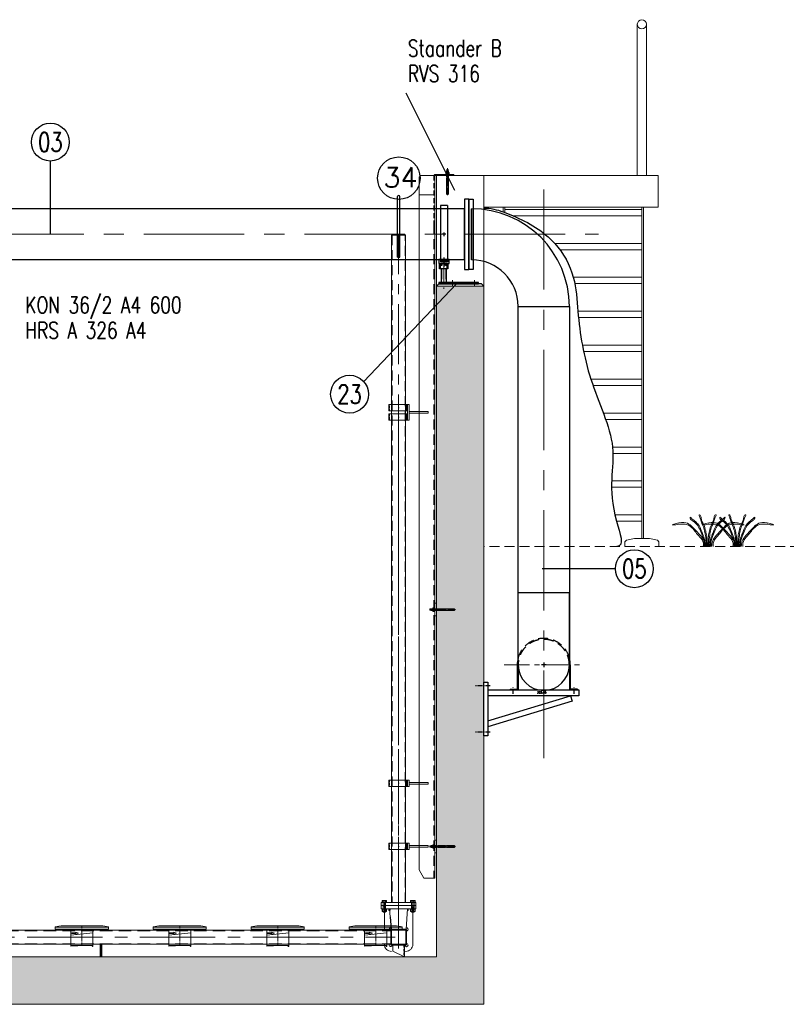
# Model space of a CAD drawing. Extents: x 1015120 to 1074570, y -977288 to -932471.
# Tile 19 of 26: x 1049352 to 1054206, y -956620 to -950382. Entities that reach past the tile are written whole.
import ezdxf
from ezdxf.enums import TextEntityAlignment as Align

# ---------------------------------------------------------------- set-up
doc = ezdxf.new("R2010")
doc.units = 0
for name, pattern in [('B0201', [50, 31.25, -6.25, 6.25, -6.25]), ('CENTER', [50.8, 31.75, -6.35, 6.35, -6.35]), ('CENTER2', [28.575, 19.05, -3.175, 3.175, -3.175]), ('HIDDEN', [9.525, 6.35, -3.175]), ('HIDDEN2', [4.7625, 3.175, -1.5875]), ('LT-SOLID', [0])]:
    doc.linetypes.add(name, pattern=pattern)
doc.layers.get('0').update_dxf_attribs({"linetype": 'CONTINUOUS'})
for name, color, linetype in [('1', 6, 'LT-SOLID'), ('Beluchtingstank', 253, 'CONTINUOUS'), ('BOUWKUNDIG', 1, 'CONTINUOUS'), ('INSTALLATIE', 6, 'CONTINUOUS'), ('ONDERSTEUNINGEN 219', 7, 'CONTINUOUS'), ('TEKST', 4, 'CONTINUOUS')]:
    doc.layers.add(name, color=color, linetype=linetype)
for name, color, linetype, lineweight in [('25', 2, 'CONTINUOUS', 9), ('35', 1, 'CONTINUOUS', 9), ('50', 7, 'CONTINUOUS', 9), ('hartkort', 12, 'CENTER2', 5), ('HKR300', 3, 'CONTINUOUS', 9), ('maatvoering', 1, 'CONTINUOUS', 5), ('streepkort', 253, 'HIDDEN2', 5)]:
    doc.layers.add(name, color=color, linetype=linetype, lineweight=lineweight)
doc.layers.add('MONTAGE', color=8, linetype='CONTINUOUS', plot=False)
doc.styles.add('MEM04', font='simplex.shx', dxfattribs={"width": 0.75})
doc.styles.get("Standard").update_dxf_attribs({"font": 'simplex.shx'})

# ---------------------------------------------------------------- blocks, each defined once
blk = doc.blocks.new('LB300')
for p, q in [((0, -162), (0, 162)), ((295, -457), (619, -457))]:
    blk.add_line(p, q)
for radius in [619, 295]:
    blk.add_arc((0, -457), radius, 0, 90)
blk = doc.blocks.new('halfen 355.60 staander zijaanzicht')
at = {"layer": 'BOUWKUNDIG'}
for p, q in [((-31.6, -314), (-46.6, -327.8)), ((238.4, -314), (-31.6, -314)), ((238.4, -314), (253.4, -327.8))]:
    blk.add_line(p, q, dxfattribs=at)
at = {"layer": 'INSTALLATIE'}
for p, q in [((21.9, 182.7), (-21.9, 182.7)), ((-21.9, 182.7), (-21.9, -173.9)), ((21.9, 182.7), (21.9, -173.9)), ((11.1, 0), (-11.1, 0)), ((0, 11.1), (0, -11.1)), ((-21.9, -168.6), (21.9, -168.6)), ((-21.9, -173.9), (21.9, -173.9)), ((0, -146.7), (0, -207.3))]:
    blk.add_line(p, q, dxfattribs=at)
blk.add_lwpolyline([(-32.9, -185.3), (32.9, -185.3), (32.9, -159), (-32.9, -159)], close=True, dxfattribs=at)
blk = doc.blocks.new('LF300')
for p, q in [((0, 222.5), (26, 222.5)), ((0, -222.5), (0, 222.5)), ((26, 222.5), (26, -222.5)), ((26, -162), (26, 162)), ((26, -222.5), (0, -222.5))]:
    blk.add_line(p, q)
blk = doc.blocks.new('A$C1ECC7E20')
at = {"layer": '1', "color": 1, "lineweight": 20}
for points in [[(-43.9, 51.6), (-167.6, 51.6), (-167.6, 62.8), (-166.4, 65), (-156.3, 68.6), (-144.6, 69), (-132.3, 71.4), (132.3, 71.5), (145.4, 69), (157, 68.6), (167.1, 65), (168.4, 62.8), (168.4, 51.6), (-43.9, 51.6)], [(168.4, 62.8), (-167.6, 62.8)]]:
    blk.add_lwpolyline(points, dxfattribs=at)
at = {"layer": 'hartkort', "lineweight": 20}
for p, q in [((0, -51.6), (0, 71.4)), ((-8.6, 0), (8.6, 0))]:
    blk.add_line(p, q, dxfattribs=at)
at = {"layer": 'HKR300', "lineweight": 20}
for p, q in [((-70, 51.6), (-70, -51.6)), ((70, -51.6), (70, 51.6)), ((-70, -51.6), (70, -51.6))]:
    blk.add_line(p, q, dxfattribs=at)
for points in [[(70, 12.3), (-70, 26.8)], [(21.3, 24.8), (38.3, 31)], [(21.3, 24.8), (38.3, 18.6)], [(38.3, 31), (38.3, 26.8)], [(38.3, 26.8), (64.6, 26.8)], [(38.3, 22.8), (64.6, 22.8)], [(38.3, 22.8), (38.3, 18.6)], [(64.6, 26.8), (64.6, 22.8)], [(-66.6, -57), (-58.1, -51.6)], [(70, -51.6), (70, -57), (-17.4, -51.6)]]:
    blk.add_lwpolyline(points, dxfattribs=at)
blk.add_lwpolyline([(-70, -51.6), (-66.6, -51.6), (-66.6, -59.3), (-70, -59.3)], close=True, dxfattribs=at)
blk = doc.blocks.new('A$C7E536857')
at = {"layer": '50', "ltscale": 25}
for p, q in [((-37.5, 0), (-37.5, -75)), ((37.5, -37.5), (37.5, 0)), ((-37.5, -75), (37.5, -37.5))]:
    blk.add_line(p, q, dxfattribs=at)
at = {"layer": 'streepkort', "ltscale": 5}
blk.add_line((-32.5, 0), (-32.5, -72.5), dxfattribs=at)
blk = doc.blocks.new('chemankm12v')
for p, q in [((-12, 17.5), (12, 17.5)), ((-12, 15), (-12, 17.5)), ((12, 15), (-12, 15)), ((-11, 27.4), (-11, 18.4)), ((8.2, 28.3), (-8.2, 28.3)), ((8.2, 17.5), (-8.2, 17.5)), ((-4.9, 38), (-6, 36.9)), ((-6, 36.9), (-6, 28.3)), ((6, 36.9), (-6, 36.9)), ((-6, 15), (-6, 0)), ((-6, 0), (6, 0)), ((-5.5, 27.4), (-5.5, 18.4)), ((-4.9, 38), (-4.3, 42)), ((-4.9, 38), (4.9, 38)), ((-4.9, 0), (-4.9, -5)), ((-4.6, 40), (4.6, 40)), ((-4.3, 42), (-4.3, 46.6)), ((-4.3, 42), (4.3, 42)), ((-3.2, 47), (3.2, 47)), ((-2.2, 42), (-2.2, 46.6)), ((2.2, 42), (2.2, 46.6)), ((4.3, 42), (4.3, 46.6)), ((4.9, 38), (4.3, 42)), ((6, 36.9), (4.9, 38)), ((4.9, 0), (4.9, -5)), ((5.5, 27.4), (5.5, 18.4)), ((6, 36.9), (6, 28.3)), ((6, 15), (6, 0)), ((11, 27.4), (11, 18.4)), ((12, 17.5), (12, 15)), ((-6, -5), (-6, -107)), ((-6, -5), (6, -5)), ((6, -5), (6, -107)), ((0, -113), (-6, -107)), ((1.1, -111.9), (-1.1, -111.9)), ((0, -113), (6, -107))]:
    blk.add_line(p, q)
for centre, radius, start, end in [((-8.2, 23.8), 4.47, 52.12112, 127.87888), ((-8.2, 22), 4.47, 232.12112, 307.87888), ((0, 11.8), 16.5, 70.52878, 109.47122), ((0, 34), 16.5, 250.52878, 289.47122), ((-3.2, 45.4), 1.65, 49.0885, 130.9115), ((0, 40.9), 6.1, 69.21566, 110.78434), ((3.2, 45.4), 1.65, 49.0885, 130.9115), ((8.2, 23.8), 4.47, 52.12112, 127.87888), ((8.2, 22), 4.47, 232.12112, 307.87888)]:
    blk.add_arc(centre, radius, start, end)
for centre, major_axis, ratio, start_param, end_param in [((-3.2, 42), (0.25, 2), 0.535001, 1.637385, 4.778977), ((0, 42), (-2.14, 0.37), 0.919742, 0.185686, 3.327278), ((3.2, 42), (-0.25, 2), 0.535001, 1.504208, 4.645801)]:
    blk.add_ellipse(centre, major_axis=major_axis, ratio=ratio, start_param=start_param, end_param=end_param)
at = {"layer": '25'}
for p, q in [((-4.9, 28.3), (-4.9, 38)), ((-4.9, 0), (-4.9, 15)), ((4.9, 38), (4.9, 28.3)), ((4.9, 15), (4.9, 0)), ((-4.9, -108.1), (-4.9, -5)), ((4.9, -5), (4.9, -108.1))]:
    blk.add_line(p, q, dxfattribs=at)
at = {"layer": 'hartkort'}
blk.add_line((0, -116), (0, 50), dxfattribs=at)
blk = doc.blocks.new('Hamos kapbeugel type 1602 nw 114.3 40x5 zaz')
at = {"layer": '25', "ltscale": 2}
blk.add_line((-43.9, 20), (-43.9, -20), dxfattribs=at)
at = {"layer": '50', "ltscale": 2}
for p, q in [((-53.9, 20), (-53.9, -20)), ((-53.9, 20), (62.2, 20)), ((-48.9, 20), (-48.9, -20)), ((62.2, 20), (62.2, -20)), ((62.2, -20), (-53.9, -20))]:
    blk.add_line(p, q, dxfattribs=at)
at = {"layer": 'hartkort', "ltscale": 2}
blk.add_line((-47.3, 0), (-55.6, 0), dxfattribs=at)
at = {"layer": 'hartkort', "ltscale": 20}
for p, q in [((-3.3, 0), (3.3, 0)), ((0, 5), (0, -5))]:
    blk.add_line(p, q, dxfattribs=at)
at = {"layer": 'streepkort', "ltscale": 2}
for p, q in [((-48.9, 5), (-53.9, 5)), ((57.1, 20), (57.1, -20)), ((-48.9, -5), (-53.9, -5))]:
    blk.add_line(p, q, dxfattribs=at)
blk = doc.blocks.new('Beugel ZA')
at = {"layer": 'INSTALLATIE', "color": 8, "linetype": 'CENTER', "lineweight": 5, "ltscale": 5}
for p, q in [((0, 38.3), (0, -158.7)), ((55, -104.1), (55, -138.9)), ((195, -104.1), (195, -138.9))]:
    blk.add_line(p, q, dxfattribs=at)
at = {"layer": 'INSTALLATIE'}
for p, q in [((-16.7, -34), (-16.7, -120)), ((16.7, -34), (16.7, -120)), ((220, -120), (-30, -120)), ((-30, -120), (-30, -128)), ((220, -128), (220, -120)), ((-30, -128), (220, -128))]:
    blk.add_line(p, q, dxfattribs=at)
blk.add_lwpolyline([(19.7, -4.6), (13.1, -11.1, -0.668179), (11, -10.2), (11, 0), (26.2, 0), (26.2, -34), (0, -34), (-26.2, -34), (-26.2, 0), (-11, 0), (-11, -10.2, -0.668179), (-13.1, -11.1), (-19.7, -4.6, 0.668179), (-22.2, -5.6), (-22.2, -30.5), (22.2, -30.5), (22.2, -5.6, 0.668179)], format="xyb", close=True, dxfattribs=at)
at = {"layer": 'ONDERSTEUNINGEN 219', "color": 1, "linetype": 'HIDDEN', "ltscale": 10}
for p, q in [((-13.9, -34), (-13.9, -120)), ((13.9, -34), (13.9, -120)), ((46.5, -120), (46.5, -128)), ((63.5, -120), (63.5, -128)), ((186.5, -120), (186.5, -128)), ((203.5, -120), (203.5, -128))]:
    blk.add_line(p, q, dxfattribs=at)
blk = doc.blocks.new('Gras')
at = {"layer": 'Beluchtingstank', "lineweight": 5}
for points, start_tangent, end_tangent in [([(-10.9, 0), (-14.2, 60), (-20.7, 99.3), (-31.6, 132), (-42.5, 160.3), (-52.4, 188.7), (-55.6, 199.6), (-52.4, 199.6), (-43.6, 184.3), (-38.2, 162.5), (-26.2, 137.4), (-14.2, 98.2), (-7.6, 64.4), (-5.5, 21.8), (-4.4, 0)], (0.025984, 0.999662), (-0.006496, -0.999979)), ([(6.5, 0), (9.8, 60), (16.4, 99.3), (27.3, 132), (38.2, 160.3), (48, 188.7), (51.3, 199.6), (48, 199.6), (39.3, 184.3), (33.8, 162.5), (21.8, 137.4), (9.8, 98.2), (3.3, 64.4), (1.1, 21.8), (0, 0)], (-0.025984, 0.999662), (0.006496, -0.999979)), ([(-27.7, 0), (-32.7, 33.8), (-56.7, 68.7), (-106.9, 123.2), (-192, 150), (-232.4, 136.3), (-228, 136.3), (-195.3, 140.7), (-159.3, 141.8), (-130.9, 134.1), (-97.1, 104.7), (-74.2, 75.3), (-45.8, 42.6), (-38.2, 0)], (-0.03419, 0.999415), (-0.257477, -0.966284)), ([(-22.9, 0), (-22.9, 22.9), (-39.3, 77.4), (-56.7, 118.9), (-98.2, 163.6), (-112.4, 178.9), (-112.4, 185.4), (-106.9, 181), (-91.6, 168), (-75.3, 153.8), (-55.6, 132), (-34.9, 82.9), (-22.9, 52.4), (-17.5, 22.9), (-16.4, 6.6), (-17.5, 0)], (-0.015393, 0.999882), (0.015633, -0.999878)), ([(18.5, 0), (18.5, 22.9), (34.9, 77.4), (52.4, 118.9), (93.8, 163.6), (108, 178.9), (108, 185.4), (102.6, 181), (87.3, 168), (70.9, 153.8), (51.3, 132), (30.5, 82.9), (18.5, 52.4), (13.1, 22.9), (12, 6.6), (13.1, 0)], (0.015393, 0.999882), (-0.015633, -0.999878)), ([(14.6, 0), (19.6, 33.8), (43.6, 68.7), (93.8, 123.2), (178.9, 150), (219.3, 136.3), (214.9, 136.3), (182.2, 140.7), (146.2, 141.8), (117.8, 134.1), (84, 104.7), (61.1, 75.3), (32.7, 42.6), (25.1, 0)], (0.03419, 0.999415), (0.257477, -0.966284))]:
    blk.add_spline(points, degree=3, dxfattribs=dict(at, start_tangent=start_tangent, end_tangent=end_tangent))

msp = doc.modelspace()

# ---------------------------------------------------------------- hatches: boundary and pattern name
at = {"layer": '25', "ltscale": 25}
h = msp.add_hatch(color=256, dxfattribs=at)
h.paths.add_polyline_path([(1051981.1, -951363.5), (1051975.1, -951369.5), (1051981.1, -951369.5)])
h.paths.add_polyline_path([(1051984.1, -951369.5), (1051981.1, -951369.5), (1051981.1, -951372.5)])
at = {"layer": 'Beluchtingstank', "lineweight": 9}
h = msp.add_hatch(dxfattribs=at)
h.set_pattern_fill('AR-CONC', color=256, angle=90, style=0)
h.set_pattern_definition([(140, (1090678.94, -1067426.45), (15.93909, 182.18467), [19.05, -209.55]), (85, (1090678.94, -1067426.45), (-191.05664, -35.24283), [15.24, -167.64]), (190.451, (1090680.27, -1067411.26), (-175.11669, 146.9425), [16.19, -178.09]), (136.1842, (1090628.14, -1067426.45), (42.04233, 271.07904), [28.575, -314.325]), (186.6356, (1090631.64, -1067403.86), (-247.42556, 237.40423), [24.285, -267.135]), (81.184, (1090628.14, -1067426.45), (-247.4251, 237.4046), [22.86, -251.46]), (111, (1090640.84, -1067401.05), (102.26552, 151.61488), [19.05, -209.55]), (56, (1090640.84, -1067401.05), (-184.18797, 61.80203), [15.24, -167.64]), (161.4514, (1090649.36, -1067388.41), (-81.92286, 213.4165), [16.19, -178.09]), (127.5, (1090678.94, -1067426.446), (-84.55504, 3.088603), [0, -165.608, 0, -170.18, 0, -168.275]), (97.5, (1090678.94, -1067426.45), (-100.180575, 66.81966), [0, -97.028, 0, -161.798, 0, -64.135]), (57.5, (1090678.94, -1067483.09), (5.728744, 135.590595), [0, -63.5, 0, -198.12, 0, -262.89]), (47.5, (1090678.94, -1067508.49), (-25.42649, 148.12918), [0, -82.55, 0, -131.572, 0, -186.69])])
h.paths.add_polyline_path([(1025541.9, -952069.5), (1025541.9, -956619.5), (1052291.5, -956619.5), (1052291.5, -952069.5), (1051991.5, -952069.5), (1051991.5, -956319.5), (1025841.9, -956319.5), (1025841.9, -952069.5)])

# ---------------------------------------------------------------- linework, layer by layer
at = {"color": 1, "linetype": 'B0201'}
for p, q in [((1052331.5, -954601.5), (1052231.5, -954601.5)), ((1052477.1, -954652.5), (1052477.1, -954612.5)), ((1052863.1, -954652.5), (1052863.1, -954612.5)), ((1052331.5, -954895.5), (1052231.5, -954895.5))]:
    msp.add_line(p, q, dxfattribs=at)
msp.add_line((1052291.5, -954918.5), (1052291.5, -954578.5))
at = {"layer": '25', "ltscale": 25}
for p, q in [((1051975.1, -951369.5), (1051981.1, -951363.5)), ((1051984.1, -951369.5), (1051981.1, -951372.5)), ((1051654.3, -956032.3), (1051654.3, -956036.5)), ((1051667.9, -956032.3), (1051667.9, -956036.5)), ((1051834.3, -956032.3), (1051834.3, -956036.5)), ((1051847.9, -956032.3), (1051847.9, -956036.5))]:
    msp.add_line(p, q, dxfattribs=at)
at = {"layer": '25', "ltscale": 10}
msp.add_line((1051881.1, -951491.6), (1051981.1, -951491.6), dxfattribs=at)
at = {"layer": '50', "ltscale": 10}
for p, q in [((1051881.1, -951379.5), (1051891.1, -951369.5)), ((1051881.1, -951379.5), (1051881.1, -951691.5)), ((1051891.1, -951369.5), (1051981.1, -951369.5)), ((1051981.1, -951369.5), (1051981.1, -951676.7))]:
    msp.add_line(p, q, dxfattribs=at)
at = {"layer": '50', "ltscale": 20}
for p, q in [((1051881.1, -951691.5), (1051881.1, -955767.5)), ((1051981.1, -951676.7), (1051981.1, -955819.5)), ((1051795.5, -951746.5), (1051706.6, -951746.5)), ((1051706.6, -951746.5), (1051706.6, -955974.5)), ((1051792.5, -951743.5), (1051709.7, -951743.5)), ((1051709.7, -951746.5), (1051709.7, -951743.5)), ((1051792.5, -951746.5), (1051792.5, -951743.5)), ((1051795.5, -955974.5), (1051795.5, -951746.5)), ((1051911.1, -955819.5), (1051981.1, -955819.5)), ((1051861.1, -955974.5), (1051641.1, -955974.5)), ((1051641.1, -955974.5), (1051641.1, -955994.5)), ((1051641.1, -955994.5), (1051641.1, -955974.5)), ((1051641.1, -955994.5), (1051861.1, -955994.5)), ((1051861.1, -955994.5), (1051861.1, -955974.5)), ((1051861.1, -955974.5), (1051861.1, -955994.5))]:
    msp.add_line(p, q, dxfattribs=at)
at = {"layer": '50', "ltscale": 25}
for p, q in [((1051911.1, -955819.5), (1051881.1, -955767.5)), ((1051861.1, -955994.5), (1051641.1, -955994.5)), ((1051641.1, -955994.5), (1051641.1, -956014.5)), ((1051641.1, -956014.5), (1051641.1, -955994.5)), ((1051646.1, -955974.5), (1051646.1, -955971.5)), ((1051646.1, -955971.5), (1051676.1, -955971.5)), ((1051676.1, -955974.5), (1051646.1, -955974.5)), ((1051647.2, -955962.7), (1051647.2, -955971.5)), ((1051647.2, -955971.5), (1051674.9, -955971.5)), ((1051671.5, -955961.5), (1051650.7, -955961.5)), ((1051654.1, -955971.5), (1051654.1, -955962.7)), ((1051668, -955971.5), (1051668, -955962.7)), ((1051674.9, -955971.5), (1051674.9, -955962.7)), ((1051676.1, -955971.5), (1051676.1, -955974.5)), ((1051826.1, -955974.5), (1051826.1, -955971.5)), ((1051826.1, -955971.5), (1051856.1, -955971.5)), ((1051856.1, -955974.5), (1051826.1, -955974.5)), ((1051827.2, -955962.7), (1051827.2, -955971.5)), ((1051827.2, -955971.5), (1051854.9, -955971.5)), ((1051851.5, -955961.5), (1051830.7, -955961.5)), ((1051834.1, -955971.5), (1051834.1, -955962.7)), ((1051848, -955971.5), (1051848, -955962.7)), ((1051854.9, -955971.5), (1051854.9, -955962.7)), ((1051856.1, -955971.5), (1051856.1, -955974.5)), ((1051861.1, -956014.5), (1051861.1, -955994.5)), ((1051861.1, -955994.5), (1051861.1, -956014.5)), ((1051641.1, -956014.5), (1051861.1, -956014.5)), ((1051646.1, -956017.5), (1051646.1, -956014.5)), ((1051646.1, -956014.5), (1051676.1, -956014.5)), ((1051676.1, -956017.5), (1051646.1, -956017.5)), ((1051647.2, -956031.1), (1051647.2, -956018.7)), ((1051650.7, -956017.5), (1051671.5, -956017.5)), ((1051650.7, -956032.3), (1051671.5, -956032.3)), ((1051653.1, -956032.3), (1051653.1, -956035.3)), ((1051653.1, -956035.3), (1051654.3, -956036.5)), ((1051653.1, -956035.3), (1051669.1, -956035.3)), ((1051654.1, -956031.1), (1051654.1, -956018.7)), ((1051654.3, -956036.5), (1051667.9, -956036.5)), ((1051667.9, -956036.5), (1051669.1, -956035.3)), ((1051668, -956031.1), (1051668, -956018.7)), ((1051669.1, -956035.3), (1051669.1, -956032.3)), ((1051674.9, -956031.1), (1051674.9, -956018.7)), ((1051676.1, -956014.5), (1051676.1, -956017.5)), ((1051703.1, -956144.5), (1051693.9, -956014.5)), ((1051799.1, -956144.5), (1051808.2, -956014.5)), ((1051826.1, -956017.5), (1051826.1, -956014.5)), ((1051826.1, -956014.5), (1051856.1, -956014.5)), ((1051856.1, -956017.5), (1051826.1, -956017.5)), ((1051827.2, -956031.1), (1051827.2, -956018.7)), ((1051830.7, -956017.5), (1051851.5, -956017.5)), ((1051830.7, -956032.3), (1051851.5, -956032.3)), ((1051833.1, -956032.3), (1051833.1, -956035.3)), ((1051833.1, -956035.3), (1051834.3, -956036.5)), ((1051833.1, -956035.3), (1051849.1, -956035.3)), ((1051834.1, -956031.1), (1051834.1, -956018.7)), ((1051834.3, -956036.5), (1051847.9, -956036.5)), ((1051847.9, -956036.5), (1051849.1, -956035.3)), ((1051848, -956031.1), (1051848, -956018.7)), ((1051849.1, -956035.3), (1051849.1, -956032.3)), ((1051854.9, -956031.1), (1051854.9, -956018.7)), ((1051856.1, -956014.5), (1051856.1, -956017.5)), ((1045931.1, -956150.1), (1051701.1, -956150.1)), ((1045931.1, -956239), (1051701.1, -956239))]:
    msp.add_line(p, q, dxfattribs=at)
at = {"layer": '50', "ltscale": 10}
msp.add_lwpolyline([(1051981.1, -951363.5), (1051981.1, -951369.5), (1052101.1, -951369.5), (1052101.1, -951363.5)], close=True, dxfattribs=at)
at = {"layer": '50', "ltscale": 25}
for points in [[(1051807.8, -952920.2), (1051807.7, -952820.2), (1051817.7, -952820.2), (1051817.8, -952920.2)], [(1051817.8, -952865.2), (1051937.9, -952865.2), (1051937.9, -952875.2), (1051817.8, -952875.2)], [(1051808.2, -955239.5), (1051808.2, -955199.5), (1051818.2, -955199.5), (1051818.2, -955239.5)], [(1051818.2, -955214.5), (1051938.3, -955214.5), (1051938.3, -955224.5), (1051818.2, -955224.5)], [(1051808.2, -955639.5), (1051808.2, -955599.5), (1051818.2, -955599.5), (1051818.2, -955639.5)], [(1051818.2, -955614.5), (1051938.3, -955614.5), (1051938.3, -955624.5), (1051818.2, -955624.5)], [(1051796.1, -956239.5), (1051796.1, -956149.5), (1051706.1, -956149.5), (1051706.1, -956239.5)], [(1049866.1, -956319.5), (1049861.1, -956319.5), (1049861.1, -956239.5), (1049866.1, -956239.5)], [(1049866.1, -956319.5), (1049871.1, -956319.5), (1049871.1, -956239.5), (1049866.1, -956239.5)]]:
    msp.add_lwpolyline(points, close=True, dxfattribs=at)
at = {"layer": '50', "ltscale": 20}
for points in [[(1051981.1, -954159.5), (1051981.1, -954079.5), (1051991.1, -954079.5), (1051991.1, -954159.5)], [(1051981.1, -955659.5), (1051981.1, -955579.5), (1051991.1, -955579.5), (1051991.1, -955659.5)]]:
    msp.add_lwpolyline(points, close=True, dxfattribs=at)
at = {"layer": '50', "ltscale": 25}
msp.add_lwpolyline([(1051683.9, -956015.5), (1051663.1, -956015.5), (1051661.1, -956017.5), (1051661.1, -956150.1)], dxfattribs=at)
for points in [[(1051795.5, -956284.5), (1051796.1, -956284.5, 0.414214), (1051841.1, -956239.5), (1051841.1, -956017.5), (1051841.1, -956017.5), (1051839.1, -956015.5), (1051818.2, -956015.5)], [(1051661.1, -956239), (1051661.1, -956239.5, 0.414214), (1051706.1, -956284.5), (1051706.6, -956284.5)]]:
    msp.add_lwpolyline(points, format="xyb", dxfattribs=at)
msp.add_lwpolyline([(1051801.1, -956239.5), (1051801.1, -956149.5, 0.414214), (1051796.1, -956144.5), (1051706.1, -956144.5, 0.414214), (1051701.1, -956149.5), (1051701.1, -956239.5, 0.414214), (1051706.1, -956244.5), (1051796.1, -956244.5, 0.414214)], format="xyb", close=True, dxfattribs=at)
for centre, radius, start, end in [((1051650.7, -955967.1), 5.64, 52.12112, 127.87888), ((1051661.1, -955982.3), 20.8, 70.52878, 109.47122), ((1051671.5, -955967.1), 5.64, 52.12112, 127.87888), ((1051830.7, -955967.1), 5.64, 52.12112, 127.87888), ((1051841.1, -955982.3), 20.8, 70.52878, 109.47122), ((1051851.5, -955967.1), 5.64, 52.12112, 127.87888), ((1051650.7, -956023.1), 5.64, 52.12112, 127.87888), ((1051650.7, -956026.7), 5.64, 232.12112, 307.87888), ((1051661.1, -956038.3), 20.8, 70.52878, 109.47122), ((1051661.1, -956011.5), 20.8, 250.52878, 289.47122), ((1051671.5, -956023.1), 5.64, 52.12112, 127.87888), ((1051671.5, -956026.7), 5.64, 232.12112, 307.87888), ((1051693.9, -956014.4), 10.1, 186.23553, 273.79473), ((1051808.2, -956014.4), 10.1, 266.20527, 353.76447), ((1051830.7, -956023.1), 5.64, 52.12112, 127.87888), ((1051830.7, -956026.7), 5.64, 232.12112, 307.87888), ((1051841.1, -956038.3), 20.8, 70.52878, 109.47122), ((1051841.1, -956011.5), 20.8, 250.52878, 289.47122), ((1051851.5, -956023.1), 5.64, 52.12112, 127.87888), ((1051851.5, -956026.7), 5.64, 232.12112, 307.87888), ((1051701.1, -956144.5), 10, 82.518, 213.71071), ((1051801.1, -956144.5), 10, 270, 97.482), ((1051701.1, -956244.5), 10, 146.28929, 0), ((1051801.1, -956244.5), 10, 180, 90)]:
    msp.add_arc(centre, radius, start, end, dxfattribs=at)
at = {"layer": 'Beluchtingstank', "lineweight": 9, "ltscale": 0.01}
for p, q in [((1053262.5, -950411.3), (1053262.5, -951369.5)), ((1053320.1, -950411.3), (1053320.1, -951369.5))]:
    msp.add_line(p, q, dxfattribs=at)
at = {"layer": 'Beluchtingstank', "lineweight": 9}
for p, q in [((1051991.5, -952069.5), (1051991.5, -951369.5)), ((1052291.5, -951369.5), (1051991.5, -951369.5)), ((1053395.4, -951369.5), (1052291.5, -951369.5)), ((1052291.5, -951569.5), (1052291.5, -951369.5)), ((1053395.4, -951569.5), (1053395.4, -951369.5)), ((1053395.4, -951569.5), (1052291.5, -951569.5)), ((1052291.5, -952069.5), (1052291.5, -951569.5)), ((1052413.3, -951569.5), (1052413.3, -951599.5)), ((1052423.3, -951569.5), (1052423.3, -951603)), ((1053291.7, -951569.5), (1053291.7, -953669.5)), ((1053301.7, -951569.5), (1053301.7, -953669.5)), ((1051991.5, -952069.5), (1051991.5, -956319.5)), ((1052291.5, -952069.5), (1051991.5, -952069.5)), ((1052291.5, -952069.5), (1052291.5, -956619.5)), ((1053194.1, -953679.5), (1053184.1, -953689.5)), ((1053184.1, -953689.5), (1053184.1, -953719.5)), ((1053244.1, -953669.5), (1053194.1, -953679.5)), ((1053339.3, -953669.5), (1053244.1, -953669.5)), ((1053339.3, -953669.5), (1053389.3, -953679.5)), ((1053389.3, -953679.5), (1053399.3, -953689.5)), ((1053399.3, -953689.5), (1053399.3, -953719.5))]:
    msp.add_line(p, q, dxfattribs=at)
at = {"layer": 'Beluchtingstank', "linetype": 'HIDDEN2', "lineweight": 9, "ltscale": 20}
msp.add_line((1054865.8, -953719.5), (1052291.5, -953719.5), dxfattribs=at)
at = {"layer": 'Beluchtingstank', "lineweight": 9, "ltscale": 100}
for p, q in [((1051991.5, -956319.5), (1025841.9, -956319.5)), ((1052291.5, -956619.5), (1025541.9, -956619.5))]:
    msp.add_line(p, q, dxfattribs=at)
at = {"layer": 'Beluchtingstank', "lineweight": 9}
for points in [[(1052477.1, -951624.5), (1053291.7, -951624.5), (1053291.7, -951584.5), (1052423.3, -951584.5), (1052423.3, -951603)], [(1052772.1, -951839.5), (1053291.7, -951839.5), (1053291.7, -951799.5), (1052739.3, -951799.5)], [(1052866.5, -952054.5), (1053291.7, -952054.5), (1053291.7, -952014.5), (1052857.2, -952014.5)], [(1052890.1, -952269.5), (1053291.7, -952269.5), (1053291.7, -952229.5), (1052886.3, -952229.5)], [(1052922.3, -952484.5), (1053291.7, -952484.5), (1053291.7, -952444.5), (1052914.5, -952444.5)], [(1052982.3, -952699.5), (1053291.7, -952699.5), (1053291.7, -952659.5), (1052968.6, -952659.5)], [(1053061.9, -952914.5), (1053291.7, -952914.5), (1053291.7, -952874.5), (1053047.6, -952874.5)], [(1053108.1, -953129.5), (1053291.7, -953129.5), (1053291.7, -953089.5), (1053105.5, -953089.5)], [(1053099.7, -953344.5), (1053291.7, -953344.5), (1053291.7, -953304.5), (1053100.3, -953304.5)], [(1053130.8, -953559.5), (1053291.7, -953559.5), (1053291.7, -953519.5), (1053120.5, -953519.5)]]:
    msp.add_lwpolyline(points, dxfattribs=at)
at = {"layer": 'Beluchtingstank', "lineweight": 9, "ltscale": 0.01}
msp.add_circle((1053291.3, -950411.3), 28.8, dxfattribs=at)
at = {"layer": 'Beluchtingstank', "lineweight": 9, "start_tangent": (1, 0), "end_tangent": (-1, 0)}
msp.add_spline([(1052291.5, -951575.4), (1052413.3, -951599.5), (1052477.1, -951624.5), (1052739.3, -951799.5), (1052857.2, -952014.5), (1052886.3, -952229.5), (1052968.6, -952659.5), (1053105.5, -953089.5), (1053130.8, -953559.5), (1053132.1, -953719.5)], degree=3, dxfattribs=at)
at = {"layer": 'hartkort', "ltscale": 10}
msp.add_line((1052061.1, -951404.5), (1052061.1, -951323.5), dxfattribs=at)
at = {"layer": 'hartkort', "ltscale": 20}
for p, q in [((1051751.1, -955994.5), (1051751.1, -951746.5)), ((1052034.8, -954119.5), (1051947.3, -954119.5)), ((1052034.8, -955619.5), (1051947.3, -955619.5)), ((1051661.1, -956001.5), (1051661.1, -955967.5)), ((1051661.1, -956001.5), (1051661.1, -955967.5)), ((1051841.1, -956001.5), (1051841.1, -955967.5)), ((1051841.1, -956001.5), (1051841.1, -955967.5))]:
    msp.add_line(p, q, dxfattribs=at)
at = {"layer": 'hartkort', "ltscale": 25}
for p, q in [((1051751.1, -956194.5), (1051751.1, -952819.5)), ((1051661.1, -955987.5), (1051661.1, -956021.5)), ((1051751.1, -955994.5), (1051751.1, -956244.5)), ((1051841.1, -955987.5), (1051841.1, -956021.5)), ((1051751.1, -956266.5), (1051751.1, -956066.5)), ((1045827.5, -956194.5), (1051729.3, -956194.5))]:
    msp.add_line(p, q, dxfattribs=at)
at = {"layer": 'INSTALLATIE', "color": 8, "linetype": 'CENTER', "lineweight": 5, "ltscale": 20}
for p, q in [((1052670.1, -951457.6), (1052670.1, -955059.6)), ((1046074.6, -951741.7), (1053017.3, -951741.7))]:
    msp.add_line(p, q, dxfattribs=at)
at = {"layer": 'INSTALLATIE'}
for p, q in [((1051744.1, -951886.9), (1051744.1, -951502.7)), ((1051758.1, -951886.9), (1051758.1, -951502.7)), ((1052169.1, -951579.7), (1046180.3, -951579.8)), ((1051744.1, -951886.9), (1051758.1, -951886.9)), ((1052169.1, -951903.7), (1046227.3, -951903.7)), ((1052508.1, -954512.5), (1052508.1, -952198.7)), ((1052832.1, -952198.7), (1052832.1, -954512.5)), ((1052832.1, -954012.5), (1052508.1, -954012.5)), ((1052508.1, -954469.5), (1052508.1, -954012.5)), ((1052832.1, -954469.5), (1052832.1, -954012.5)), ((1052502.1, -954469.5), (1052502.1, -954623.5)), ((1052507.1, -954469.5), (1052507.1, -954628.5)), ((1052685.4, -954469.5), (1052654.8, -954469.5)), ((1052670.1, -954454.2), (1052670.1, -954484.8)), ((1052833.1, -954469.5), (1052833.1, -954628.5)), ((1052838.1, -954469.5), (1052838.1, -954623.5)), ((1052291.5, -954578.5), (1052316.5, -954578.5)), ((1052316.5, -954578.5), (1052316.5, -954918.5)), ((1052316.5, -954628.5), (1052891.5, -954628.5)), ((1052457.1, -954623.5), (1052502.1, -954623.5)), ((1052457.1, -954623.5), (1052457.1, -954628.5)), ((1052457.1, -954628.5), (1052507.1, -954628.5)), ((1052883.1, -954628.5), (1052833.1, -954628.5)), ((1052883.1, -954623.5), (1052838.1, -954623.5)), ((1052883.1, -954623.5), (1052883.1, -954628.5)), ((1052891.5, -954628.5), (1052891.5, -954664.5)), ((1052891.5, -954664.5), (1052316.5, -954664.5)), ((1052316.5, -954824.4), (1052839.6, -954664.5)), ((1052850.1, -954698.9), (1052316.5, -954862.1)), ((1052839.6, -954664.5), (1052850.1, -954698.9)), ((1052316.5, -954918.5), (1052291.5, -954918.5))]:
    msp.add_line(p, q, dxfattribs=at)
at = {"layer": 'INSTALLATIE', "color": 8, "linetype": 'CENTER', "lineweight": 5, "ltscale": 5}
msp.add_line((1052420, -954469.5), (1052920, -954469.5), dxfattribs=at)
at = {"layer": 'INSTALLATIE'}
for centre, radius, start, end in [((1051751.1, -951502.7), 7, 0, 180), ((1052670.1, -954469.5), 168, 164.64111, 180), ((1052670.1, -954469.5), 163, 173.65011, 180), ((1052670.1, -954469.5), 168, 0, 15.35889), ((1052670.1, -954469.5), 163, 0, 6.34989), ((1052670.1, -954469.5), 162, 180, 0)]:
    msp.add_arc(centre, radius, start, end, dxfattribs=at)
at = {"layer": 'INSTALLATIE', "color": 1, "linetype": 'HIDDEN', "ltscale": 10}
for centre, radius, start, end in [((1052670, -954469.5), 168, 15.26879, 164.63948), ((1052670.1, -954469.5), 162, 0, 180)]:
    msp.add_arc(centre, radius, start, end, dxfattribs=at)
at = {"layer": 'INSTALLATIE', "start_tangent": (1, 0), "end_tangent": (-1, 0)}
msp.add_spline([(1052291.5, -951575.4), (1052413.3, -951599.5), (1052477.1, -951624.5), (1052739.3, -951799.5), (1052857.2, -952014.5), (1052886.3, -952229.5), (1052968.6, -952659.5), (1053105.5, -953089.5), (1053130.8, -953559.5), (1053132.1, -953719.5)], degree=3, dxfattribs=at)
at = {"layer": 'MONTAGE'}
for p, q in [((1049546, -951277.9), (1049546, -951741.7)), ((1051529.9, -952674.5), (1052117.7, -952055.7)), ((1053123.6, -953860.4), (1052659.7, -953860.4))]:
    msp.add_line(p, q, dxfattribs=at)
for centre, radius in [((1049546, -951157.9), 120), ((1051752.5, -951386.3), 134.4), ((1051440.7, -952754.7), 120), ((1053243.6, -953860.4), 120)]:
    msp.add_circle(centre, radius, dxfattribs=at)
at = {"layer": 'streepkort', "ltscale": 10}
msp.add_line((1051975.1, -951369.5), (1051975.1, -951677.6), dxfattribs=at)
at = {"layer": 'streepkort', "ltscale": 20}
for p, q in [((1051975.1, -951677.6), (1051975.1, -955819.5)), ((1051709.7, -951746.5), (1051709.7, -955974.5)), ((1051792.5, -955974.5), (1051792.5, -951746.5))]:
    msp.add_line(p, q, dxfattribs=at)
at = {"layer": 'streepkort', "ltscale": 25}
for p, q in [((1051653.1, -955974.5), (1051653.1, -956014.5)), ((1051653.1, -955999.4), (1051654.3, -956001.5)), ((1051653.1, -956001.5), (1051669.1, -956001.5)), ((1051654.3, -956001.5), (1051654.3, -956014.5)), ((1051669.1, -955999.4), (1051667.9, -956001.5)), ((1051667.9, -956001.5), (1051667.9, -956014.5)), ((1051669.1, -955974.5), (1051669.1, -956014.5)), ((1051833.1, -955974.5), (1051833.1, -956014.5)), ((1051833.1, -955999.4), (1051834.3, -956001.5)), ((1051833.1, -956001.5), (1051849.1, -956001.5)), ((1051834.3, -956001.5), (1051834.3, -956014.5)), ((1051849.1, -955999.4), (1051847.9, -956001.5)), ((1051847.9, -956001.5), (1051847.9, -956014.5)), ((1051849.1, -955974.5), (1051849.1, -956014.5)), ((1051706.1, -956144.5), (1051697, -956014.5)), ((1045931.1, -956153.1), (1051701.1, -956153.1)), ((1045931.1, -956235.9), (1051701.1, -956235.9))]:
    msp.add_line(p, q, dxfattribs=at)
at = {"layer": 'TEKST'}
msp.add_line((1051797.6, -950845.8), (1052106, -951462), dxfattribs=at)

# ---------------------------------------------------------------- block references
at = {"layer": '25'}
msp.add_blockref('Beugel ZA', (1052036.5, -951927.7), dxfattribs=at)
at = {"layer": '25', "ltscale": 25, "extrusion": (0, 0, -1), "zscale": -1}
for p in [(-1051750.6, -952840.2), (-1051750.6, -952900.2), (-1051751.1, -955219.5), (-1051751.1, -955619.5)]:
    msp.add_blockref('Hamos kapbeugel type 1602 nw 114.3 40x5 zaz', p, dxfattribs=at)
at = {"layer": '35', "ltscale": 25}
msp.add_blockref('chemankm12v', (1052061.1, -951378.5), dxfattribs=at)
at = {"layer": 'Beluchtingstank', "lineweight": 9, "xscale": -1}
for p in [(1053705.1, -953719.5), (1053893.1, -953719.5)]:
    msp.add_blockref('Gras', p, dxfattribs=at)
at = {"layer": 'hartkort', "ltscale": 25, "rotation": 90}
for p in [(1051996.1, -954119.5), (1051996.1, -955619.5)]:
    msp.add_blockref('chemankm12v', p, dxfattribs=at)
at = {"layer": 'hartkort', "ltscale": 25, "extrusion": (0, 0, -1), "zscale": -1}
for p in [(-1049746.1, -956194.5), (-1050366.1, -956194.5), (-1050986.1, -956194.5), (-1051606.1, -956194.5)]:
    msp.add_blockref('A$C1ECC7E20', p, dxfattribs=at)
at = {"layer": 'INSTALLATIE', "xscale": -1}
msp.add_blockref('LF300', (1052195.1, -951741.7), dxfattribs=at)
at = {"layer": 'INSTALLATIE'}
for name, p in [('LF300', (1052197.1, -951741.7)), ('halfen 355.60 staander zijaanzicht', (1052038.1, -951741.7)), ('LB300', (1052213.1, -951741.7))]:
    msp.add_blockref(name, p, dxfattribs=at)
at = {"layer": 'maatvoering', "ltscale": 25, "extrusion": (0, 0, -1), "zscale": -1}
msp.add_blockref('A$C7E536857', (-1051751.1, -956244.5), dxfattribs=at)

# ---------------------------------------------------------------- texts
at = {"layer": 'INSTALLATIE', "insert": (1052627.8, -954637.3), "char_height": 12.5, "width": 96.102, "attachment_point": 1}
msp.add_mtext('323.85', dxfattribs=at)
at = {"layer": 'MONTAGE', "color": 7, "style": 'MEM04', "width": 0.75}
for s, p in [('03', (1049546, -951157.9)), ('23', (1051440.7, -952754.7)), ('05', (1053243.6, -953860.4))]:
    msp.add_text(s, height=120, dxfattribs=at).set_placement(p, align=Align.MIDDLE)
at = {"layer": 'MONTAGE', "insert": (1051655.8, -951319.1), "char_height": 125, "width": 197.631, "attachment_point": 1}
msp.add_mtext('34', dxfattribs=at)
at = {"layer": 'TEKST', "style": 'MEM04', "width": 0.75}
for s, p in [('Staander B', (1051810, -950615.5)), ('RVS 316', (1051810, -950776)), ('KON 36/2 A4 600', (1049388.2, -952242.4)), ('HRS A 326 A4', (1049388.2, -952402.9))]:
    msp.add_text(s, height=105, dxfattribs=at).set_placement(p)

doc.saveas('drawing.dxf')
